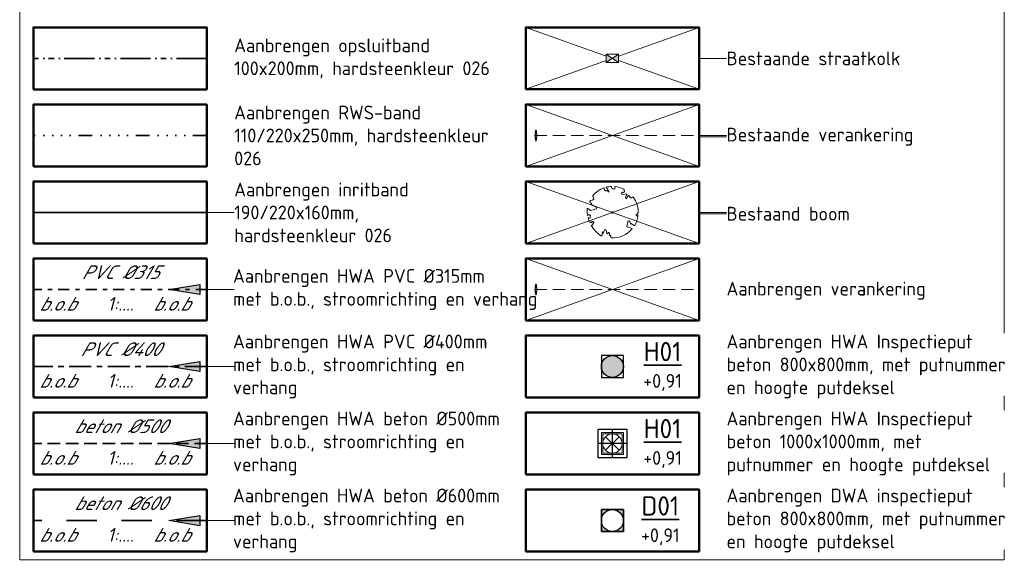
# Model space of a CAD drawing. Header units: metres. Extents: x 264779 to 275389, y 575281 to 580396.
# Tile 170 of 174: x 267912 to 268091, y 577176 to 577275. Entities that reach past the tile are written whole.
import ezdxf

# ---------------------------------------------------------------- set-up
doc = ezdxf.new("R2010")
doc.units = ezdxf.units.M
doc.set_wipeout_variables(frame=1)
for name, pattern in [('B-WE-RI-HWA_PVC_125-G', [10, 2.25, -1.083333, 2.25, -1.083333, 2.25, -1.083333]), ('B-WE-RI-HWA_PVC_160-G', [10, 5.5, -4.5]), ('B-WE-RI-HWA_PVC_315-G', [10, 2, -1.125, 0.75, -1.125, 2, -1.125, 0.75, -1.125]), ('B-WE-RI-HWA_PVC_400-G', [10, 4, -1, 1, -1, 3]), ('B-WE-VH-KANTOPSLUITING_OPSLUITBAND_[AFMETINGEN1]-G', [10, 5.5, -0.875, 0, -0.875, 1, -0.875, 0, -0.875]), ('B-WE-VH-KANTOPSLUITING_TROTTOIRBAND_RWS_[AFMETINGEN1]-G', [10, 2.5, -1.5, 0, -1.5, 0, -1.5, 0, -1.5, 0, -1.5]), ('HIDDEN', [9.525, 6.35, -3.175]), ('XX-HIDDEN2', [3.335, 2.225, -1.11])]:
    doc.linetypes.add(name, pattern=pattern)
doc.layers.add('13-STAAL_CONSTRUCTIES', color=7, linetype='Continuous')
for name, color, linetype, lineweight in [('B-OI-RI-HWA_KOLK-S', 252, 'Continuous', 9), ('B-WE-GR-BOOM-S', 252, 'Continuous', 15), ('B-XX-GC-VERANKERING_ANKERSTANG-G', 252, 'XX-HIDDEN2', 18), ('N-OI-RI-ALGEMEEN-B.O.B.-T25', 7, 'Continuous', 25), ('N-OI-RI-ALGEMEEN-INFORMATIE-T25', 7, 'Continuous', 25), ('N-OI-RI-ALGEMEEN-STROOMRICHTING-S', 7, 'Continuous', 25), ('N-OI-RI-ALGEMEEN-VERHANG-T25', 7, 'Continuous', 25), ('N-WA-RI-DETAIL1-G', 1, 'HIDDEN', 18), ('N-WE-RI-ALGEMEEN-PUTNUMMER_DWA-T35', 7, 'Continuous', 35), ('N-WE-RI-ALGEMEEN-PUTNUMMER_HWA-T35', 7, 'Continuous', 35), ('N-WE-VH-KANTOPSLUITING_INRITBAND_190-220x160-G', 60, 'B-WE-VH-KANTOPSLUITING_GAZONBAND_[AFMETINGEN1]-G', 35), ('N-WE-VH-KANTOPSLUITING_OPSLUITBAND_100x200-G', 60, 'B-WE-VH-KANTOPSLUITING_OPSLUITBAND_[AFMETINGEN1]-G', 35), ('N-WE-VH-KANTOPSLUITING_TROTTOIRBAND_RWS_110-220x250-G', 60, 'B-WE-VH-KANTOPSLUITING_TROTTOIRBAND_RWS_[AFMETINGEN1]-G', 35), ('X-XX-AL-T25', 7, 'Continuous', 25), ('X-XX-AL-TEKENBLAD_KADER_LEGENDA_BENAMINGSKADER_35-G', 7, 'Continuous', 50)]:
    doc.layers.add(name, color=color, linetype=linetype, lineweight=lineweight)
for name, color, linetype, lineweight, true_color in [('N-OI-RI-HWA_BETON_500-G', 150, 'B-WE-RI-HWA_PVC_125-G', 35, 0x007fff), ('N-OI-RI-HWA_BETON_600-G', 150, 'B-WE-RI-HWA_PVC_160-G', 35, 0x007fff), ('N-OI-RI-HWA_PVC_315-G', 150, 'B-WE-RI-HWA_PVC_315-G', 35, 0x007fff), ('N-OI-RI-HWA_PVC_400-G', 150, 'B-WE-RI-HWA_PVC_400-G', 35, 0x007fff), ('N-WE-RI-DWA_RIOOLPUT_INSPECTIEPUT-S', 20, 'Continuous', 25, 0xff3f00), ('N-WE-RI-HWA_RIOOLPUT_INSPECTIEPUT-S', 150, 'Continuous', 25, 0x007fff)]:
    doc.layers.add(name, color=color, linetype=linetype, lineweight=lineweight, true_color=true_color)
doc.layers.add('X-XX-AL-HULPLAAG-G', color=6, linetype='Continuous', lineweight=18, plot=False)
doc.layers.add('X-XX-AL-HULPLIJN-G', color=6, linetype='Continuous', plot=False)
doc.styles.add('NLCS-ISO-ANNOTATIVE-T25', font='NLCS-ISO.ttf', dxfattribs={"height": 2.5})
doc.styles.add('NLCS-ISO-ANNOTATIVE-T25 BESTAAND', font='NLCS-ISO.ttf', dxfattribs={"height": 2.5})
doc.styles.add('NLCS-ISO-ANNOTATIVE-T25-BOB', font='NLCS-ISO.ttf', dxfattribs={"oblique": 30, "height": 2.5})
doc.styles.add('NLCS-ISO-ANNOTATIVE-T35', font='NLCS-ISO.ttf', dxfattribs={"height": 3.5})
doc.linetypes.add('B-WE-VH-KANTOPSLUITING_GAZONBAND_[AFMETINGEN1]-G', pattern='A,4,-3,[160,NLCS.shx,S=0.25,R=0,X=0,Y=0],-3', length=10)

# ---------------------------------------------------------------- blocks, each defined once
blk = doc.blocks.new('*U188')
at = {"layer": 'X-XX-AL-HULPLAAG-G'}
blk.add_lwpolyline([(-15.75, -5.62), (15.75, -5.62), (15.75, 5.62), (-15.75, 5.62)], close=True, dxfattribs=at)
blk = doc.blocks.new('*U189')
at = {"layer": 'X-XX-AL-HULPLAAG-G', "color": 0, "linetype": 'ByBlock', "lineweight": -2, "transparency": 16777216}
for p in [(0, -378), (89.5, -378), (0, -392), (89.5, -392), (0, -406), (89.5, -406), (0, -420), (89.5, -420), (0, -434), (89.5, -434), (0, -448), (89.5, -448), (0, -462), (89.5, -462)]:
    blk.add_blockref('*U188', p, dxfattribs=at)
blk = doc.blocks.new('*U144')
at = {"layer": 'X-XX-AL-T25', "ltscale": 0.5}
blk.add_hatch(color=256, dxfattribs=at).paths.add_polyline_path([(-3.33, 0), (1.67, 0.83), (1.67, -0.83)])
at = {"layer": 'X-XX-AL-T25'}
blk.add_lwpolyline([(-3.33, 0), (1.67, 0.83), (1.67, -0.83)], close=True, dxfattribs=at)
blk = doc.blocks.new('*U145')
at = {"layer": 'X-XX-AL-T25', "ltscale": 0.5}
blk.add_hatch(color=256, dxfattribs=at).paths.add_polyline_path([(-3.33, 0), (1.67, 0.83), (1.67, -0.83)])
at = {"layer": 'X-XX-AL-T25'}
blk.add_lwpolyline([(-3.33, 0), (1.67, 0.83), (1.67, -0.83)], close=True, dxfattribs=at)
blk = doc.blocks.new('*U147')
at = {"layer": 'X-XX-AL-T25', "ltscale": 0.5}
blk.add_hatch(color=256, dxfattribs=at).paths.add_polyline_path([(-3.33, 0), (1.67, 0.83), (1.67, -0.83)])
at = {"layer": 'X-XX-AL-T25'}
blk.add_lwpolyline([(-3.33, 0), (1.67, 0.83), (1.67, -0.83)], close=True, dxfattribs=at)
blk = doc.blocks.new('N-SRI-PUT_HWA-SO')
at = {"ltscale": 0.99999}
blk.add_wipeout([(-2, 2), (2, 2), (2, -2), (-2, -2)], dxfattribs=at)
h = blk.add_hatch(color=256, dxfattribs=at)
h.dxf.hatch_style = 1
h.paths.add_polyline_path([(-2, 0, 1), (2, 0, 1)])
at = {"ltscale": 0.99999, "flags": 128}
blk.add_lwpolyline([(-2, -2), (2, -2), (2, 2), (-2, 2)], close=True, dxfattribs=at)
at = {"ltscale": 0.99999}
blk.add_circle((0, 0), 2, dxfattribs=at)
blk = doc.blocks.new('N-SRI-PUT_SWA-SO')
at = {"ltscale": 0.99999}
blk.add_wipeout([(-2, 2), (2, 2), (2, -2), (-2, -2)], dxfattribs=at)
h = blk.add_hatch(color=256, dxfattribs=at)
h.paths.add_polyline_path([(-2, 2), (0, 2, 0.41155), (-2, 0.02)])
h.paths.add_polyline_path([(-2, -0.02, 0.408866), (-0.02, -2), (-2, -2)])
h.paths.add_polyline_path([(2, -0.02), (2, -2), (0.02, -2, 0.408866)])
h = blk.add_hatch(color=256, dxfattribs=at)
h.paths.add_polyline_path([(0, 2, -0.41155), (2, 0.02), (2, 2)])
h.paths.add_polyline_path([(2, -0.02, -0.408866), (0.02, -2), (2, -2)])
h.paths.add_polyline_path([(-0.02, -2, -0.408866), (-2, -0.02), (-2, -2)])
at = {"ltscale": 0.99999, "flags": 128}
for points in [[(-2, 2), (2, 2), (2, -2), (-2, -2)], [(2, -2), (2, 2), (-2, 2), (-2, -2)]]:
    blk.add_lwpolyline(points, close=True, dxfattribs=at)
at = {"ltscale": 0.99999}
blk.add_circle((0, 0), 2, dxfattribs=at)
blk = doc.blocks.new('N-SRI-HWA_RIOOLPUT_800X800-SO')
at = {"ltscale": 0.99999}
blk.add_wipeout([(-0.52, 0.52), (0.52, 0.52), (0.52, -0.52), (-0.52, -0.52)], dxfattribs=at)
at = {"ltscale": 0.99999, "flags": 128}
blk.add_lwpolyline([(0.52, 0.52), (0.52, -0.52), (-0.52, -0.52), (-0.52, 0.52)], close=True, dxfattribs=at)
at = {"lineweight": 18, "ltscale": 0.99999, "flags": 128}
for points in [[(0.4, 0.4), (0.4, -0.4), (-0.4, -0.4), (-0.4, 0.4)], [(0.35, 0.35), (0.35, -0.35), (-0.35, -0.35), (-0.35, 0.35)]]:
    blk.add_lwpolyline(points, close=True, dxfattribs=at)
for points in [[(0.247, -0.247), (-0.247, 0.247)], [(-0.247, -0.247), (0.247, 0.247)]]:
    blk.add_lwpolyline(points, dxfattribs=at)
at = {"lineweight": 18, "ltscale": 0.99999}
blk.add_circle((0, 0), 0.35, dxfattribs=at)
at = {"layer": 'X-XX-AL-HULPLIJN-G', "flags": 128}
for points in [[(0, 0.52), (0, -0.52)], [(0.52, 0), (-0.52, 0)]]:
    blk.add_lwpolyline(points, dxfattribs=at)
blk = doc.blocks.new('N-SRI-KOLK_STRAAT_450X300-SO')
blk.add_wipeout([(-1.125, 0.75), (1.125, 0.75), (1.125, -0.75), (-1.125, -0.75)])
h = blk.add_hatch(color=256)
h.dxf.hatch_style = 1
h.paths.add_polyline_path([(0, 0), (-1.125, 0.75), (-1.125, -0.75)])
h.paths.add_polyline_path([(1.125, -0.75), (1.125, 0.75), (0, 0)])
for p, q in [((-1.125, -0.75), (1.125, 0.75)), ((1.125, -0.75), (-1.125, 0.75))]:
    blk.add_line(p, q)
at = {"flags": 128}
blk.add_lwpolyline([(-1.125, -0.75), (1.125, -0.75), (1.125, 0.75), (-1.125, 0.75)], close=True, dxfattribs=at)
blk = doc.blocks.new('BOOM-S')
blk.add_lwpolyline([(0.4, 4.34), (0.41, 4.35), (0.41, 4.36), (0.42, 4.37), (0.43, 4.38), (0.44, 4.38), (0.44, 4.39), (0.45, 4.4), (0.46, 4.41), (0.46, 4.42), (0.47, 4.43), (0.47, 4.44), (0.48, 4.46), (0.48, 4.48), (0.47, 4.5), (0.47, 4.53), (0.44, 4.64, -0.52938), (0.49, 4.7, -0.087139), (2.05, 4.26, -0.372341), (2.11, 4.12), (2.17, 3.8), (2.01, 3.64), (1.84, 3.67), (1.63, 3.52), (1.71, 3.32), (1.92, 3.25), (2.5, 3.38), (2.64, 3.31), (2.63, 3.18), (2.5, 3.1), (2.38, 2.71), (2.53, 2.46), (2.92, 3.09, -0.504641), (3.14, 2.89, 0.331948), (3.27, 2.69, 0.282008), (3.68, 2.77), (3.65, 2.75, -0.512156), (3.84, 2.75, -0.16076), (4.7, -0.05), (4.59, -0.16), (4.59, -0.27), (4.48, -0.29), (4.5, -0.4), (4.33, -0.35), (4.28, -0.48), (4.48, -0.61), (4.55, -0.66), (4.66, -0.55, -0.106371), (4, -2.41), (3.42, -2.03), (3.31, -2.1), (3.24, -1.79), (3.03, -1.54), (2.79, -1.55), (2.79, -1.83), (2.61, -2.47), (2.64, -2.59), (2.77, -2.61), (3.62, -2.93, -0.236298), (-0.21, -4.62, 0.159625), (-0.32, -4.4, 0.350802), (-0.29, -4.17, -0.504641), (-0.55, -4.05), (-0.49, -3.84), (-0.6, -3.65), (-0.74, -3.67), (-0.76, -3.82), (-0.87, -3.88), (-1, -3.79), (-1.11, -3.2), (-1.19, -3.12), (-1.4, -3.13), (-1.46, -3.38), (-1.55, -3.41), (-1.63, -3.62), (-1.85, -3.5, 0.733583), (-1.77, -3.66, -0.861625), (-1.72, -3.81, 0.279978), (-1.88, -4.05), (-1.88, -4.06, -0.827056), (-2.04, -4.23, -0.116774), (-3.83, -2.36), (-3.79, -2.35), (-3.76, -2.34), (-3.74, -2.33), (-3.72, -2.32), (-3.71, -2.31), (-3.7, -2.3), (-3.69, -2.29), (-3.47, -2.01), (-3.47, -2), (-3.47, -1.99), (-3.46, -1.99), (-3.46, -1.98), (-3.46, -1.97), (-3.45, -1.96), (-3.45, -1.95), (-3.44, -1.94), (-3.44, -1.92), (-3.43, -1.91), (-3.42, -1.9), (-3.42, -1.88), (-3.41, -1.87), (-3.4, -1.85), (-3.39, -1.84), (-3.39, -1.82), (-3.38, -1.81), (-3.38, -1.79), (-3.38, -1.78), (-3.38, -1.77), (-3.38, -1.76), (-3.38, -1.75), (-3.38, -1.74), (-3.39, -1.73), (-3.4, -1.73), (-3.4, -1.72), (-3.41, -1.72), (-3.42, -1.72), (-3.43, -1.72), (-3.44, -1.72), (-3.45, -1.72), (-3.46, -1.71), (-3.47, -1.71), (-3.48, -1.71), (-3.49, -1.7), (-3.5, -1.69), (-3.52, -1.68), (-3.53, -1.67), (-3.54, -1.67), (-3.55, -1.66), (-3.56, -1.65), (-3.58, -1.64), (-3.59, -1.62), (-3.6, -1.61), (-3.83, -1.87), (-3.84, -1.86), (-3.85, -1.84), (-3.86, -1.83), (-3.87, -1.81), (-3.88, -1.8), (-3.89, -1.79), (-3.91, -1.78), (-3.94, -1.77), (-3.98, -1.78), (-4.04, -1.79), (-4.11, -1.81, -0.040997), (-4.42, -0.95), (-4.26, -0.97), (-4.11, -1.07), (-4.04, -1), (-3.95, -0.85), (-4.03, -0.72), (-3.99, -0.52), (-4.17, -0.51), (-4.29, -0.39), (-4.51, -0.53, -0.05814), (-4.6, 0.76), (-4.47, 0.74), (-3.96, 0.34), (-3.74, 0.41), (-2.88, 0.64), (-2.81, 0.92), (-3.14, 1.05), (-3.19, 1.16), (-3.8, 1.46), (-3.81, 1.63), (-4.02, 1.8), (-4.1, 1.97), (-3.96, 2.19), (-3.65, 2.24), (-3.36, 2.43), (-3.36, 2.62), (-3.54, 2.83), (-3.49, 2.92), (-3.56, 3.05, -0.13428), (-1.53, 4.46, -0.541727), (-1.47, 4.41), (-1.48, 4.28), (-1.48, 4.21), (-1.47, 4.16), (-1.46, 4.12), (-1.44, 4.09), (-1.42, 4.07), (-1.39, 4.05), (-1.37, 4.03), (-1.35, 4.02), (-1.33, 4), (-1.32, 3.99), (-1.3, 3.97), (-1.29, 3.96), (-1.27, 3.95), (-1.26, 3.94), (-1.24, 3.94), (-1.23, 3.94), (-1.21, 3.94), (-1.19, 3.95), (-1.17, 3.96), (-1.15, 3.97), (-1.14, 3.98), (-1.12, 3.99), (-1.1, 4), (-1.08, 4), (-1.06, 4.01), (-1.04, 4.01), (-1.02, 4.01), (-1, 4.02), (-0.98, 4.02), (-0.97, 4.02), (-0.95, 4.03), (-0.94, 4.04), (-0.92, 4.05), (-0.91, 4.06), (-0.9, 4.08), (-0.89, 3.99), (-0.87, 3.96), (-0.77, 3.8), (-0.56, 3.68), (-0.85, 4.16), (-0.85, 4.17), (-0.85, 4.18), (-0.84, 4.2), (-0.84, 4.21), (-0.85, 4.23), (-0.85, 4.24), (-0.86, 4.25), (-0.88, 4.27), (-0.9, 4.28), (-0.92, 4.3), (-0.94, 4.32), (-0.97, 4.35), (-1, 4.38), (-1.03, 4.42), (-1.11, 4.52, -0.543104), (-1.08, 4.59, -0.046766), (-0.22, 4.72, -0.385168), (-0.17, 4.68), (-0.14, 4.5), (-0.13, 4.45), (-0.11, 4.41), (-0.1, 4.38), (-0.08, 4.37), (-0.06, 4.36), (-0.04, 4.36), (-0.03, 4.36), (-0.01, 4.36), (0.01, 4.35), (0.02, 4.35), (0.04, 4.34), (0.06, 4.34), (0.07, 4.33), (0.09, 4.32), (0.1, 4.32), (0.11, 4.31), (0.13, 4.3), (0.14, 4.3), (0.15, 4.29), (0.17, 4.28), (0.18, 4.28), (0.19, 4.27), (0.19, 4.26), (0.2, 4.25), (0.21, 4.24), (0.21, 4.23), (0.22, 4.23), (0.22, 4.22), (0.23, 4.21), (0.23, 4.21), (0.24, 4.2), (0.25, 4.2), (0.26, 4.2), (0.27, 4.21), (0.28, 4.21), (0.29, 4.22), (0.3, 4.22), (0.31, 4.23), (0.32, 4.24), (0.33, 4.26), (0.34, 4.27), (0.35, 4.28), (0.36, 4.3), (0.37, 4.31), (0.38, 4.32), (0.39, 4.33)], format="xyb", close=True)
blk.add_circle((0, 0), 0.138)
blk = doc.blocks.new('*U146')
at = {"layer": 'X-XX-AL-T25', "ltscale": 0.5}
blk.add_hatch(color=256, dxfattribs=at).paths.add_polyline_path([(-3.33, 0), (1.67, 0.83), (1.67, -0.83)])
at = {"layer": 'X-XX-AL-T25'}
blk.add_lwpolyline([(-3.33, 0), (1.67, 0.83), (1.67, -0.83)], close=True, dxfattribs=at)

msp = doc.modelspace()

# ---------------------------------------------------------------- linework, layer by layer
at = {"layer": '13-STAAL_CONSTRUCTIES'}
msp.add_line((268005.601, 577252.681, 1.271), (268005.643, 577252.681, 1.271), dxfattribs=at)
at = {"layer": 'B-XX-GC-VERANKERING_ANKERSTANG-G'}
msp.add_line((268034.249, 577253.681), (268004.749, 577253.681), dxfattribs=at)
for centre, radius, start, end in [((268008.672, 577253.656), 3.237, 161.53548, 179.55186), ((268005.715, 577253.231), 0.53, 97.84132, 121.90614), ((268005.715, 577254.131), 0.53, 238.0809, 262.14572), ((268008.672, 577253.705), 3.237, 180.43518, 198.45156), ((268008.708, 577253.646), 3.234, 161.34683, 178.99684), ((268008.708, 577253.714), 3.234, 180.9902, 198.6402), ((267995.51, 577252.915), 10.286, 4.68896, 9.88444), ((267995.511, 577254.449), 10.286, 350.10259, 355.29808)]:
    msp.add_arc(centre, radius, start, end, dxfattribs=at)
at = {"layer": 'N-OI-RI-HWA_BETON_500-G', "flags": 128}
msp.add_lwpolyline([(267945.749, 577197.681), (267914.249, 577197.681)], dxfattribs=at)
at = {"layer": 'N-OI-RI-HWA_BETON_600-G', "flags": 128}
msp.add_lwpolyline([(267945.749, 577183.681), (267914.249, 577183.681)], dxfattribs=at)
at = {"layer": 'N-OI-RI-HWA_PVC_315-G', "flags": 128}
msp.add_lwpolyline([(267945.749, 577225.681), (267914.249, 577225.681)], dxfattribs=at)
at = {"layer": 'N-OI-RI-HWA_PVC_400-G', "flags": 128}
msp.add_lwpolyline([(267945.749, 577211.681), (267914.249, 577211.681)], dxfattribs=at)
at = {"layer": 'N-WA-RI-DETAIL1-G', "ltscale": 0.35}
for p, q in [((268034.249, 577225.681), (268004.749, 577225.681)), ((268005.601, 577224.681, 1.271), (268005.643, 577224.681, 1.271))]:
    msp.add_line(p, q, dxfattribs=at)
for centre, radius, start, end in [((268008.672, 577225.656), 3.237, 161.53548, 179.55186), ((268008.708, 577225.646), 3.234, 161.34683, 178.99684), ((267995.51, 577224.915), 10.286, 4.68896, 9.88444), ((268005.715, 577225.231), 0.53, 97.84132, 121.90614), ((268005.715, 577226.131), 0.53, 238.0809, 262.14572), ((268008.672, 577225.705), 3.237, 180.43518, 198.45156), ((268008.708, 577225.714), 3.234, 180.9902, 198.6402), ((267995.511, 577226.449), 10.286, 350.10259, 355.29808)]:
    msp.add_arc(centre, radius, start, end, dxfattribs=at)
at = {"layer": 'N-WE-VH-KANTOPSLUITING_INRITBAND_190-220x160-G', "flags": 128}
msp.add_lwpolyline([(267945.749, 577239.701), (267914.249, 577239.701)], dxfattribs=at)
at = {"layer": 'N-WE-VH-KANTOPSLUITING_OPSLUITBAND_100x200-G', "flags": 128}
msp.add_lwpolyline([(267945.749, 577267.681), (267914.249, 577267.681)], dxfattribs=at)
at = {"layer": 'N-WE-VH-KANTOPSLUITING_TROTTOIRBAND_RWS_110-220x250-G', "ltscale": 0.99999, "flags": 128}
msp.add_lwpolyline([(267945.749, 577253.681), (267914.249, 577253.681)], dxfattribs=at)
at = {"layer": 'X-XX-AL-HULPLAAG-G'}
msp.add_lwpolyline([(267911.749, 577176.556), (268090.749, 577176.556), (268090.749, 577653.056), (267911.749, 577653.056)], close=True, dxfattribs=at)
for points in [[(268003.749, 577273.313), (268035.249, 577262.063)], [(268035.249, 577273.313), (268003.749, 577262.063)], [(268003.749, 577259.306), (268035.249, 577248.056)], [(268035.249, 577259.306), (268003.749, 577248.056)], [(268003.749, 577245.306), (268035.249, 577234.056)], [(268035.249, 577245.306), (268003.749, 577234.056)], [(268003.749, 577231.306), (268035.249, 577220.056)], [(268035.249, 577231.306), (268003.749, 577220.056)]]:
    msp.add_lwpolyline(points, dxfattribs=at)
at = {"layer": 'X-XX-AL-HULPLAAG-G', "ltscale": 0.99999, "flags": 128}
for points in [[(268035.249, 577253.681), (268040.249, 577253.681)], [(268035.249, 577239.681), (268040.249, 577239.681)]]:
    msp.add_lwpolyline(points, dxfattribs=at)
at = {"layer": 'X-XX-AL-HULPLAAG-G', "flags": 128}
for points in [[(268040.249, 577253.456), (268035.249, 577253.456)], [(267950.749, 577239.681), (267945.749, 577239.681)], [(268040.249, 577239.456), (268035.249, 577239.456)]]:
    msp.add_lwpolyline(points, dxfattribs=at)
at = {"layer": 'X-XX-AL-TEKENBLAD_KADER_LEGENDA_BENAMINGSKADER_35-G', "flags": 128}
for points in [[(267914.249, 577262.056), (267945.749, 577262.056), (267945.749, 577273.306), (267914.249, 577273.306)], [(268003.749, 577262.063), (268035.249, 577262.063), (268035.249, 577273.313), (268003.749, 577273.313)], [(267914.249, 577248.056), (267945.749, 577248.056), (267945.749, 577259.306), (267914.249, 577259.306)], [(268003.749, 577248.056), (268035.249, 577248.056), (268035.249, 577259.306), (268003.749, 577259.306)], [(267914.249, 577234.056), (267945.749, 577234.056), (267945.749, 577245.306), (267914.249, 577245.306)], [(268003.749, 577234.056), (268035.249, 577234.056), (268035.249, 577245.306), (268003.749, 577245.306)], [(268003.749, 577220.056), (268035.249, 577220.056), (268035.249, 577231.306), (268003.749, 577231.306)], [(268003.749, 577206.056), (268035.249, 577206.056), (268035.249, 577217.306), (268003.749, 577217.306)], [(268003.749, 577192.056), (268035.249, 577192.056), (268035.249, 577203.306), (268003.749, 577203.306)], [(268003.749, 577178.056), (268035.249, 577178.056), (268035.249, 577189.306), (268003.749, 577189.306)]]:
    msp.add_lwpolyline(points, close=True, dxfattribs=at)

# ---------------------------------------------------------------- block references
at = {"layer": 'B-WE-GR-BOOM-S', "rotation": 359.930953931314}
msp.add_blockref('BOOM-S', (268019.499, 577239.681), dxfattribs=at)
at = {"layer": 'X-XX-AL-HULPLAAG-G'}
msp.add_blockref('*U189', (267929.999, 577645.681), dxfattribs=at)

# ---------------------------------------------------------------- next in the draw order: block references
at = {"layer": 'B-OI-RI-HWA_KOLK-S'}
msp.add_blockref('N-SRI-KOLK_STRAAT_450X300-SO', (268019.499, 577267.688), dxfattribs=at)
at = {"layer": 'N-WE-RI-DWA_RIOOLPUT_INSPECTIEPUT-S'}
msp.add_blockref('N-SRI-PUT_SWA-SO', (268019.499, 577183.681), dxfattribs=at)
at = {"layer": 'N-WE-RI-HWA_RIOOLPUT_INSPECTIEPUT-S'}
msp.add_blockref('N-SRI-PUT_HWA-SO', (268019.499, 577211.681), dxfattribs=at)
at = {"layer": 'N-WE-RI-HWA_RIOOLPUT_INSPECTIEPUT-S', "xscale": 5, "yscale": 5, "zscale": 5, "rotation": 269.9999999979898}
msp.add_blockref('N-SRI-HWA_RIOOLPUT_800X800-SO', (268019.499, 577197.681), dxfattribs=at)

# ---------------------------------------------------------------- next in the draw order: texts
at = {"layer": 'N-OI-RI-ALGEMEEN-B.O.B.-T25', "ltscale": 0.5, "char_height": 2.5, "width": 8.96442, "attachment_point": 5, "style": 'NLCS-ISO-ANNOTATIVE-T25-BOB', "bg_fill": 3, "box_fill_scale": 1.15, "bg_fill_color": 256, "bg_fill_transparency": 0}
for insert in [(267940.483, 577223.073, 0.225), (267940.483, 577209.073, 0.225), (267940.483, 577195.073, 0.225), (267940.483, 577181.073, 0.225)]:
    msp.add_mtext('\\A1;\\pxql;b.o.b', dxfattribs=dict(at, insert=insert))
at = {"layer": 'N-OI-RI-ALGEMEEN-INFORMATIE-T25', "ltscale": 0.5, "char_height": 2.5, "attachment_point": 5, "style": 'NLCS-ISO-ANNOTATIVE-T25-BOB', "bg_fill": 3, "box_fill_scale": 1.15, "bg_fill_color": 256, "bg_fill_transparency": 0}
for s, insert in [('\\A1;PVC %%C315', (267929.999, 577228.82, 0.225)), ('\\A1;PVC %%C400', (267929.999, 577214.82, 0.225)), ('\\A1;beton %%C500', (267929.999, 577200.82, 0.225)), ('\\A1;beton %%C600', (267929.999, 577186.82, 0.225))]:
    msp.add_mtext(s, dxfattribs=dict(at, insert=insert))
at = {"layer": 'N-WE-RI-ALGEMEEN-PUTNUMMER_DWA-T35', "insert": (268028.212, 577183.633), "char_height": 3.5, "width": 3.5, "attachment_point": 5, "style": 'NLCS-ISO-ANNOTATIVE-T35', "bg_fill": 3, "box_fill_scale": 1.1, "bg_fill_color": 256, "bg_fill_true_color": 13158600, "bg_fill_transparency": 0}
msp.add_mtext('{\\LD01\\P\\H0.71429x;\\l+0,91}', dxfattribs=at)
at = {"layer": 'N-WE-RI-ALGEMEEN-PUTNUMMER_HWA-T35', "char_height": 3.5, "width": 3.5, "attachment_point": 5, "style": 'NLCS-ISO-ANNOTATIVE-T35', "bg_fill": 3, "box_fill_scale": 1.1, "bg_fill_color": 256, "bg_fill_true_color": 13158600, "bg_fill_transparency": 0}
for insert in [(268028.615, 577211.685), (268028.615, 577197.685)]:
    msp.add_mtext('{\\LH01\\P\\H0.71429x;\\l+0,91}', dxfattribs=dict(at, insert=insert))
at = {"layer": 'X-XX-AL-T25', "char_height": 2.5, "attachment_point": 4, "style": 'NLCS-ISO-ANNOTATIVE-T25', "bg_fill": 3, "bg_fill_color": 256, "bg_fill_transparency": 0}
for s, insert, width, box_fill_scale in [('Aanbrengen opsluitband 100x200mm, hardsteenkleur 026', (267950.749, 577267.681), 48.35811, 1), ('Aanbrengen RWS-band 110/220x250mm, hardsteenkleur 026', (267950.749, 577253.681), 47.07283, 1), ('Aanbrengen inritband 190/220x160mm, hardsteenkleur 026   ', (267950.749, 577239.681), 45.94825, 1), ('Aanbrengen HWA PVC %%C315mm\\Pmet b.o.b., stroomrichting en verhang', (267950.531, 577225.681), 52.78991, 1), ('Aanbrengen HWA Inspectieput beton 800x800mm, met putnummer en hoogte putdeksel', (268040.249, 577211.681), 51.73283, 1.1), ('Aanbrengen HWA PVC %%C400mm\\Pmet b.o.b., stroomrichting en verhang', (267950.531, 577211.681), 51.64229, 1), ('Aanbrengen DWA inspectieput beton 800x800mm, met putnummer en hoogte putdeksel', (268040.249, 577183.681), 51.13137, 1.1)]:
    msp.add_mtext(s, dxfattribs=dict(at, insert=insert, width=width, box_fill_scale=box_fill_scale))
at = {"layer": 'X-XX-AL-T25', "char_height": 2.5, "attachment_point": 4, "style": 'NLCS-ISO-ANNOTATIVE-T25', "bg_fill": 3, "box_fill_scale": 1, "bg_fill_color": 256, "bg_fill_transparency": 0}
for s, insert in [('Bestaande straatkolk', (268040.249, 577267.688)), ('Bestaande verankering', (268040.249, 577253.456)), ('Bestaand boom', (268040.249, 577239.456)), ('Aanbrengen verankering', (268040.249, 577225.456))]:
    msp.add_mtext(s, dxfattribs=dict(at, insert=insert))

# ---------------------------------------------------------------- next in the draw order: linework, layer by layer
at = {"layer": 'X-XX-AL-HULPLAAG-G', "ltscale": 0.99999, "flags": 128}
msp.add_lwpolyline([(268035.249, 577267.688), (268040.249, 577267.688)], dxfattribs=at)
at = {"layer": 'X-XX-AL-HULPLAAG-G', "flags": 128}
for points in [[(267950.749, 577225.681), (267945.749, 577225.681)], [(267950.749, 577211.681), (267945.749, 577211.681)]]:
    msp.add_lwpolyline(points, dxfattribs=at)
at = {"layer": 'X-XX-AL-TEKENBLAD_KADER_LEGENDA_BENAMINGSKADER_35-G', "flags": 128}
for points in [[(267914.249, 577220.056), (267945.749, 577220.056), (267945.749, 577231.306), (267914.249, 577231.306)], [(267914.249, 577206.056), (267945.749, 577206.056), (267945.749, 577217.306), (267914.249, 577217.306)], [(267914.249, 577192.056), (267945.749, 577192.056), (267945.749, 577203.306), (267914.249, 577203.306)], [(267914.249, 577178.056), (267945.749, 577178.056), (267945.749, 577189.306), (267914.249, 577189.306)]]:
    msp.add_lwpolyline(points, close=True, dxfattribs=at)

# ---------------------------------------------------------------- next in the draw order: block references
at = {"layer": 'N-OI-RI-ALGEMEEN-STROOMRICHTING-S', "ltscale": 0.99999, "xscale": 1.125000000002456, "yscale": 1.125000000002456, "zscale": 1.125000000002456}
for name, p in [('*U145', (267942.597, 577225.681)), ('*U144', (267942.597, 577211.681)), ('*U147', (267942.597, 577197.681)), ('*U146', (267942.597, 577183.681))]:
    msp.add_blockref(name, p, dxfattribs=at)

# ---------------------------------------------------------------- next in the draw order: texts
at = {"layer": 'X-XX-AL-T25', "char_height": 2.5, "attachment_point": 4, "style": 'NLCS-ISO-ANNOTATIVE-T25', "bg_fill": 3, "bg_fill_color": 256, "bg_fill_transparency": 0}
for s, insert, width, box_fill_scale in [('Aanbrengen HWA beton %%C500mm \\Pmet b.o.b., stroomrichting en verhang', (267950.531, 577197.681), 49.59976, 1), ('Aanbrengen HWA Inspectieput beton 1000x1000mm, met putnummer en hoogte putdeksel', (268040.249, 577197.681), 51.57464, 1.1)]:
    msp.add_mtext(s, dxfattribs=dict(at, insert=insert, width=width, box_fill_scale=box_fill_scale))

# ---------------------------------------------------------------- next in the draw order: linework, layer by layer
at = {"layer": 'X-XX-AL-HULPLAAG-G', "flags": 128}
msp.add_lwpolyline([(267950.749, 577197.681), (267945.749, 577197.681)], dxfattribs=at)

# ---------------------------------------------------------------- next in the draw order: texts
at = {"layer": 'N-OI-RI-ALGEMEEN-B.O.B.-T25', "ltscale": 0.5, "char_height": 2.5, "width": 8.96442, "attachment_point": 5, "style": 'NLCS-ISO-ANNOTATIVE-T25-BOB', "bg_fill": 3, "box_fill_scale": 1.15, "bg_fill_color": 256, "bg_fill_transparency": 0}
for insert in [(267919.767, 577223.073, 0.225), (267919.767, 577209.073, 0.225), (267919.767, 577195.073, 0.225), (267919.767, 577181.073, 0.225)]:
    msp.add_mtext('\\A1;\\pxql;b.o.b', dxfattribs=dict(at, insert=insert))
at = {"layer": 'N-OI-RI-ALGEMEEN-VERHANG-T25', "ltscale": 0.5, "char_height": 2.5, "attachment_point": 1, "style": 'NLCS-ISO-ANNOTATIVE-T25 BESTAAND', "bg_fill": 3, "box_fill_scale": 1.15, "bg_fill_color": 256, "bg_fill_transparency": 0}
for insert in [(267927.678, 577224.33), (267927.678, 577210.33), (267927.678, 577196.33), (267927.678, 577182.33)]:
    msp.add_mtext('{\\fNLCS-ISO|b0|i1|c0|p34;1:....}', dxfattribs=dict(at, insert=insert))
at = {"layer": 'X-XX-AL-T25', "insert": (267950.531, 577183.681), "char_height": 2.5, "width": 50.42641, "attachment_point": 4, "style": 'NLCS-ISO-ANNOTATIVE-T25', "bg_fill": 3, "box_fill_scale": 1, "bg_fill_color": 256, "bg_fill_transparency": 0}
msp.add_mtext('Aanbrengen HWA beton %%C600mm\\Pmet b.o.b., stroomrichting en verhang', dxfattribs=at)

# ---------------------------------------------------------------- next in the draw order: linework, layer by layer
at = {"layer": 'X-XX-AL-HULPLAAG-G', "flags": 128}
msp.add_lwpolyline([(267950.749, 577183.681), (267945.749, 577183.681)], dxfattribs=at)

doc.saveas('drawing.dxf')
